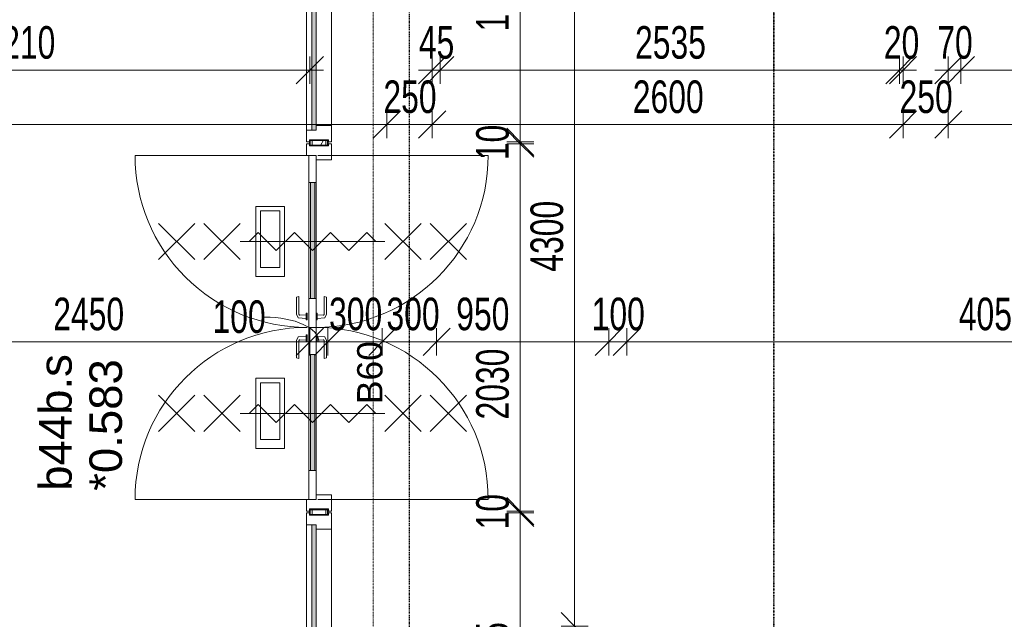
# Model space of a CAD drawing. Header units: millimetres. Extents: x -80560 to 110805, y -11020 to 52719.
# Tile 82 of 152: x 54342 to 59779, y 35387 to 38700. Entities that reach past the tile are written whole.
import ezdxf

# ---------------------------------------------------------------- set-up
doc = ezdxf.new("R2010")
doc.units = ezdxf.units.MM
doc.linetypes.add('CENTER2', pattern=[20, 8, -4, 4, -4])
doc.linetypes.add('DASHDOT2', pattern=[8, 4, -2, 0, -2])
for name, color, linetype, lineweight in [('A-ANNO-DIMS', 211, 'Continuous', 9), ('A-ANNO-DIMS-100', 211, 'Continuous', 9), ('A-ANNO-NOTE', 131, 'Continuous', 18), ('A-DETL', 90, 'Continuous', 18), ('A-DETL-GENF', 92, 'Continuous', 18), ('A-DOOR', 31, 'Continuous', 18), ('A-GLAZ', 151, 'Continuous', 18), ('A-GLAZ-IDEN', 152, 'Continuous', 18), ('A-WALL', 113, 'Continuous', 35), ('A-WALL-PATT', 111, 'Continuous', 35), ('G-ANNO-SYMB', 111, 'Continuous', 9), ('I-WALL', 2, 'Continuous', 18), ('S-GRID', 1, 'Continuous', 9)]:
    doc.layers.add(name, color=color, linetype=linetype, lineweight=lineweight)
doc.styles.add('Arial', font='arial.ttf', dxfattribs={"height": 180})
doc.styles.add('Arial_1', font='arial.ttf', dxfattribs={"height": 140})
doc.styles.add('Arial_6', font='arial.ttf', dxfattribs={"width": 0.7, "height": 180})
doc.dimstyles.new('n3o_1_8', dxfattribs={"dimscale": 304.8, "dimtxt": 183.646692, "dimasz": 0.492126, "dimexe": 0.246063, "dimexo": 0.0625, "dimgap": 0.032808, "dimtad": 1, "dimdec": 0, "dimdsep": 46, "dimtxsty": 'Arial_6', "dimblk1": 'OBLIQUE', "dimblk2": 'OBLIQUE', "dimsah": 1, "dimcen": 0.09, "dimdle": 0.246063, "dimazin": 0, "dimtfac": 1, "dimtdec": 4, "dimtix": 1, "dimtmove": 0, "dimatfit": 3, "dimfxl": 0.246063, "dimfxlon": 1, "dimtvp": 1, "dimtolj": 1, "dimtzin": 0, "dimarcsym": 2})
doc.dimstyles.new('n3o_1_8_1', dxfattribs={"dimscale": 304.8, "dimtxt": 183.646692, "dimasz": 0.492126, "dimexe": 0.246063, "dimexo": 0.0625, "dimgap": 0.032808, "dimtad": 1, "dimdec": 0, "dimdsep": 46, "dimtxsty": 'Arial_6', "dimblk1": 'OBLIQUE', "dimblk2": 'OBLIQUE', "dimsah": 1, "dimcen": 0.09, "dimdle": 0.246063, "dimazin": 0, "dimtfac": 1, "dimtdec": 4, "dimtix": 1, "dimtmove": 2, "dimatfit": 3, "dimfxl": 0.246063, "dimfxlon": 1, "dimtvp": 1, "dimtolj": 1, "dimtzin": 0, "dimarcsym": 2})
doc.dimstyles.new('n3o_1_8_2', dxfattribs={"dimscale": 304.8, "dimtxt": 183.646692, "dimasz": 0.492126, "dimexe": 0.246063, "dimexo": 0.0625, "dimgap": 0.032808, "dimtad": 1, "dimdec": 0, "dimdsep": 46, "dimtxsty": 'Arial_6', "dimblk1": 'OBLIQUE', "dimblk2": 'OBLIQUE', "dimsah": 1, "dimcen": 0.09, "dimdle": 0.246063, "dimazin": 0, "dimtfac": 1, "dimtdec": 4, "dimtix": 1, "dimtmove": 1, "dimatfit": 3, "dimfxl": 0.246063, "dimfxlon": 1, "dimtvp": 1, "dimtolj": 1, "dimtzin": 0, "dimarcsym": 2})
doc.dimstyles.new('n3o_1_8_3', dxfattribs={"dimscale": 304.8, "dimtxt": 183.646692, "dimasz": 0.492126, "dimexe": 0.246063, "dimexo": 0.0625, "dimgap": 0.032808, "dimtad": 1, "dimdec": 0, "dimdsep": 46, "dimtxsty": 'Arial_6', "dimblk1": 'OBLIQUE', "dimblk2": 'OBLIQUE', "dimsah": 1, "dimcen": 0.09, "dimdle": 0.246063, "dimazin": 0, "dimtfac": 1, "dimtdec": 4, "dimtix": 1, "dimtmove": 0, "dimatfit": 3, "dimfxl": 0.246063, "dimfxlon": 1, "dimtvp": 1, "dimtolj": 1, "dimtzin": 0, "dimarcsym": 2})
pattern_1 = [(180, (56044.82, 37050), (7e-14, -50), [])]

# ---------------------------------------------------------------- blocks, each defined once
blk = doc.blocks.new('32_n3o_deur_dubbel - 90x139_25_K_930x2_2410x2030_60zs_glasdeur _2 richtingen draaiend_-34330754-DO_00 begane grond')
at = {"layer": 'A-GLAZ'}
for p, q in [((-1015, 69.5), (-925, 69.5)), ((-1015, 52.5), (-1015, 69.5)), ((-925, 69.5), (-925, -15.5)), ((925, 69.5), (1015, 69.5)), ((925, -15.5), (925, 69.5)), ((1015, 69.5), (1015, 52.5)), ((-1003, 52.5), (-1015, 52.5)), ((-1003, -52.5), (-1003, 52.5)), ((1003, 52.5), (1003, -52.5)), ((1015, 52.5), (1003, 52.5)), ((-1015, -52.5), (-1003, -52.5)), ((-1015, -69.5), (-1015, -52.5)), ((1003, -52.5), (1015, -52.5)), ((1015, -52.5), (1015, -69.5)), ((-950, -69.5), (-1015, -69.5)), ((-950, -55.5), (-950, -69.5)), ((950, -69.5), (950, -55.5)), ((1015, -69.5), (950, -69.5))]:
    blk.add_line(p, q, dxfattribs=at)
blk = doc.blocks.new('30_n3o_deur_glasstrook - 40mm_draai_60min_zs_LS_dubbel-33400337-DO_00 begane grond')
at = {"layer": 'A-DOOR'}
blk.add_hatch(color=256, dxfattribs=at).paths.add_polyline_path([(-160, -32), (-160, -8), (-800, -8), (-800, -32), (-200.1, -32)], flags=0)
for p, q in [((-160, 0), (0, 0)), ((0, 0), (0, -40)), ((-950, 0), (-800, 0)), ((-950, -40), (-950, 0)), ((-800, -40), (-950, -40)), ((-800, 0), (-800, -40)), ((-160, 0), (-800, 0)), ((-800, -8), (-160, -8)), ((-800, -32), (-800, -8)), ((-160, -32), (-800, -32)), ((-800, -40), (-160, -40)), ((-160, -40), (-160, 0)), ((-160, -8), (-160, -32)), ((0, -40), (-160, -40)), ((-281.2, -175), (-668.8, -175)), ((-668.8, -175), (-668.8, -333.3)), ((-331.2, -200), (-643.8, -200)), ((-643.8, -200), (-643.8, -306.7)), ((-331.2, -306.7), (-331.2, -200)), ((-281.2, -333.3), (-281.2, -175)), ((-643.8, -306.7), (-331.2, -306.7)), ((-668.8, -333.3), (-281.2, -333.3))]:
    blk.add_line(p, q, dxfattribs=at)
blk = doc.blocks.new('30_n3o_deur_glasstrook - 40mm_draai_60min_zs_RS-33400346-DO_00 begane grond')
at = {"layer": 'A-DOOR'}
blk.add_hatch(color=256, dxfattribs=at).paths.add_polyline_path([(-160, -32), (-160, -8), (-800, -8), (-800, -32)], flags=0)
for p, q in [((-160, 0), (0, 0)), ((0, 0), (0, -40)), ((-950, 0), (-800, 0)), ((-950, -40), (-950, 0)), ((-800, -40), (-950, -40)), ((-800, 0), (-800, -40)), ((-160, 0), (-800, 0)), ((-800, -8), (-160, -8)), ((-800, -32), (-800, -8)), ((-160, -32), (-800, -32)), ((-800, -40), (-160, -40)), ((-160, -40), (-160, 0)), ((-160, -8), (-160, -32)), ((0, -40), (-160, -40)), ((-281.2, -175), (-668.8, -175)), ((-668.8, -175), (-668.8, -333.3)), ((-331.2, -200), (-643.8, -200)), ((-643.8, -200), (-643.8, -306.7)), ((-331.2, -306.7), (-331.2, -200)), ((-281.2, -333.3), (-281.2, -175)), ((-643.8, -306.7), (-331.2, -306.7)), ((-668.8, -333.3), (-281.2, -333.3))]:
    blk.add_line(p, q, dxfattribs=at)
blk = doc.blocks.new('30_n3o_beslag_deurkruk_met_schild - std-887349-DO_00 begane grond')
at = {"layer": 'A-DOOR'}
for p, q in [((-7.8, 48.4), (12.7, 58)), ((12.7, 58), (108, 58)), ((108, 58), (111, 45)), ((18.5, 5), (-18.5, 5)), ((-18.5, 5), (-18.5, 0)), ((-10, 5), (-7.8, 48.4)), ((8.3, 39.7), (10, 5)), ((111, 45), (13.3, 45)), ((18.5, 0), (18.5, 5))]:
    blk.add_line(p, q, dxfattribs=at)
at = {"layer": 'A-DOOR', "flags": 128}
blk.add_lwpolyline([(13.3, 45), (11.3, 44.6), (9.6, 43.4), (8.6, 41.7), (8.3, 39.7)], dxfattribs=at)
blk = doc.blocks.new('30_n3o_beslag_deurkruk_met_schild - std-875116-DO_00 begane grond')
at = {"layer": 'A-DOOR'}
for p, q in [((18.5, 0), (-18.5, 0)), ((-18.5, 0), (-18.5, -5)), ((18.5, -5), (18.5, 0)), ((-18.5, -5), (18.5, -5)), ((-7.8, -48.4), (-10, -5)), ((12.7, -58), (-7.8, -48.4)), ((10, -5), (8.3, -39.7)), ((13.3, -45), (111, -45)), ((111, -45), (108, -58)), ((108, -58), (12.7, -58))]:
    blk.add_line(p, q, dxfattribs=at)
at = {"layer": 'A-DOOR', "flags": 128}
blk.add_lwpolyline([(8.3, -39.7), (8.6, -41.7), (9.6, -43.4), (11.3, -44.6), (13.3, -45)], dxfattribs=at)
blk = doc.blocks.new('00_n3o_symbool_swingangle - std-33400336-DO_00 begane grond')
at = {"layer": 'A-DOOR'}
blk.add_line((-415, 10), (-415, 960), dxfattribs=at)
blk.add_arc((-415, 10), 950, 360, 90, dxfattribs=at)
blk = doc.blocks.new('30_n3o_beslag_deurkruk_met_schild - std-V111-DO_00 begane grond')
at = {"layer": 'A-DOOR'}
for p, q in [((-18.5, 0), (-18.5, -5)), ((18.5, -5), (18.5, 0)), ((-18.5, -5), (18.5, -5)), ((-7.8, -48.4), (-10, -5)), ((12.7, -58), (-7.8, -48.4)), ((10, -5), (8.3, -39.7)), ((13.3, -45), (111, -45)), ((111, -45), (108, -58)), ((108, -58), (12.7, -58))]:
    blk.add_line(p, q, dxfattribs=at)
at = {"layer": 'A-DOOR', "flags": 128}
blk.add_lwpolyline([(8.3, -39.7), (8.6, -41.7), (9.6, -43.4), (11.3, -44.6), (13.3, -45)], dxfattribs=at)
blk = doc.blocks.new('30_n3o_beslag_deurkruk_met_schild - std-V112-DO_00 begane grond')
at = {"layer": 'A-DOOR'}
for p, q in [((-7.8, 48.4), (12.7, 58)), ((12.7, 58), (108, 58)), ((108, 58), (111, 45)), ((18.5, 5), (-18.5, 5)), ((-18.5, 5), (-18.5, 0)), ((-10, 5), (-7.8, 48.4)), ((8.3, 39.7), (10, 5)), ((111, 45), (13.3, 45)), ((18.5, 0), (18.5, 5)), ((-18.5, 0), (18.5, 0))]:
    blk.add_line(p, q, dxfattribs=at)
at = {"layer": 'A-DOOR', "flags": 128}
blk.add_lwpolyline([(13.3, 45), (11.3, 44.6), (9.6, 43.4), (8.6, 41.7), (8.3, 39.7)], dxfattribs=at)
blk = doc.blocks.new('00_n3o_symbool_swingangle - std-33400323-DO_00 begane grond')
at = {"layer": 'A-DOOR'}
blk.add_line((-415, -10), (-415, -960), dxfattribs=at)
blk.add_arc((-415, -10), 950, 270, 0, dxfattribs=at)
blk = doc.blocks.new('32_n3o_raam_h1xb1 - 90x139_25_K_2410x1615_60-34330837-DO_00 begane grond')
at = {"layer": 'A-GLAZ'}
for p, q in [((-807.5, 69.5), (-717.5, 69.5)), ((-807.5, 52.5), (-807.5, 69.5)), ((-717.5, 69.5), (-717.5, -15.5)), ((717.5, 69.5), (-717.5, 69.5)), ((717.5, 69.5), (807.5, 69.5)), ((717.5, -15.5), (717.5, 69.5)), ((807.5, 69.5), (807.5, 52.5)), ((-795.5, 52.5), (-807.5, 52.5)), ((-795.5, -52.5), (-795.5, 52.5)), ((795.5, 52.5), (795.5, -52.5)), ((807.5, 52.5), (795.5, 52.5)), ((-807.5, -52.5), (-795.5, -52.5)), ((-807.5, -69.5), (-807.5, -52.5)), ((-742.5, -39.5), (-742.5, -69.5)), ((742.5, -69.5), (742.5, -39.5)), ((795.5, -52.5), (807.5, -52.5)), ((807.5, -52.5), (807.5, -69.5)), ((-742.5, -69.5), (-807.5, -69.5)), ((-742.5, -69.5), (742.5, -69.5)), ((807.5, -69.5), (742.5, -69.5))]:
    blk.add_line(p, q, dxfattribs=at)
blk = doc.blocks.new('30_n3o_raam_vast - 24mm_60min-33400836-DO_00 begane grond')
at = {"layer": 'A-DOOR'}
blk.add_hatch(color=256, dxfattribs=at).paths.add_polyline_path([(0, 0), (-1485, -0.5), (-1485, -24), (0, -24), (0, -0.5)], flags=0)
for p, q in [((-1485, -24), (-1485, 0)), ((-1485, 0), (0, 0)), ((0, 0), (0, -24)), ((0, -24), (-1485, -24))]:
    blk.add_line(p, q, dxfattribs=at)
blk = doc.blocks.new('01_n3o_symbool_lijn_met_tekst - brandwerend_B60-31334536-DO_00 begane grond')
at = {"layer": 'A-DETL-GENF', "color": 3, "linetype": 'DASHDOT2'}
blk.add_line((0, 0), (5463.8, 0), dxfattribs=at)
blk = doc.blocks.new('DIMBLOCK217-DO_00 begane grond')
at = {"layer": 'A-ANNO-DIMS-100'}
for p, q in [((49144.8, 38120.8), (49219.8, 38195.8)), ((49144.8, 38195.8), (49144.8, 38045.8)), ((49144.8, 38120.8), (49144.8, 38195.8)), ((56369.8, 38120.8), (56444.8, 38195.8)), ((56369.8, 38195.8), (56369.8, 38045.8)), ((56369.8, 38120.8), (56369.8, 38195.8)), ((49144.8, 38120.8), (49069.8, 38045.8)), ((49144.8, 38120.8), (56369.8, 38120.8)), ((56369.8, 38120.8), (56294.8, 38045.8))]:
    blk.add_line(p, q, dxfattribs=at)
at = {"layer": 'A-ANNO-DIMS-100', "color": 0, "insert": (52565.2, 38364.5), "char_height": 180, "width": 461.094, "attachment_point": 1, "line_spacing_factor": 0.941778, "style": 'Arial_6'}
blk.add_mtext('7225', dxfattribs=at)
blk = doc.blocks.new('_Oblique')
at = {"color": 0, "linetype": 'ByBlock', "lineweight": -2}
blk.add_line((-0.5, -0.5), (0.5, 0.5), dxfattribs=at)
blk = doc.blocks.new('DIMBLOCK218-DO_00 begane grond')
at = {"layer": 'A-ANNO-DIMS-100'}
for p, q in [((56369.8, 38120.8), (56444.8, 38195.8)), ((56369.8, 38195.8), (56369.8, 38045.8)), ((56369.8, 38120.8), (56369.8, 38195.8)), ((56619.8, 38120.8), (56694.8, 38195.8)), ((56619.8, 38195.8), (56619.8, 38045.8)), ((56619.8, 38120.8), (56619.8, 38195.8)), ((56369.8, 38120.8), (56294.8, 38045.8)), ((56369.8, 38120.8), (56619.8, 38120.8)), ((56619.8, 38120.8), (56544.8, 38045.8))]:
    blk.add_line(p, q, dxfattribs=at)
at = {"layer": 'A-ANNO-DIMS-100', "color": 0, "insert": (56350.7, 38364.5), "char_height": 180, "width": 345.821, "attachment_point": 1, "line_spacing_factor": 0.941778, "style": 'Arial_6'}
blk.add_mtext('250', dxfattribs=at)
blk = doc.blocks.new('DIMBLOCK219-DO_00 begane grond')
at = {"layer": 'A-ANNO-DIMS-100'}
for p, q in [((56619.8, 38120.8), (56694.8, 38195.8)), ((56619.8, 38195.8), (56619.8, 38045.8)), ((56619.8, 38120.8), (56619.8, 38195.8)), ((59219.8, 38120.8), (59294.8, 38195.8)), ((59219.8, 38195.8), (59219.8, 38045.8)), ((59219.8, 38120.8), (59219.8, 38195.8)), ((56619.8, 38120.8), (56544.8, 38045.8)), ((56619.8, 38120.8), (59219.8, 38120.8)), ((59219.8, 38120.8), (59144.8, 38045.8))]:
    blk.add_line(p, q, dxfattribs=at)
at = {"layer": 'A-ANNO-DIMS-100', "color": 0, "insert": (57727.7, 38364.5), "char_height": 180, "width": 461.094, "attachment_point": 1, "line_spacing_factor": 0.941778, "style": 'Arial_6'}
blk.add_mtext('2600', dxfattribs=at)
blk = doc.blocks.new('DIMBLOCK220-DO_00 begane grond')
at = {"layer": 'A-ANNO-DIMS-100'}
for p, q in [((59219.8, 38120.8), (59294.8, 38195.8)), ((59219.8, 38195.8), (59219.8, 38045.8)), ((59219.8, 38120.8), (59219.8, 38195.8)), ((59469.8, 38120.8), (59544.8, 38195.8)), ((59469.8, 38195.8), (59469.8, 38045.8)), ((59469.8, 38120.8), (59469.8, 38195.8)), ((59219.8, 38120.8), (59144.8, 38045.8)), ((59219.8, 38120.8), (59469.8, 38120.8)), ((59469.8, 38120.8), (59394.8, 38045.8))]:
    blk.add_line(p, q, dxfattribs=at)
at = {"layer": 'A-ANNO-DIMS-100', "color": 0, "insert": (59200.7, 38364.5), "char_height": 180, "width": 345.821, "attachment_point": 1, "line_spacing_factor": 0.941778, "style": 'Arial_6'}
blk.add_mtext('250', dxfattribs=at)
blk = doc.blocks.new('DIMBLOCK221-DO_00 begane grond')
at = {"layer": 'A-ANNO-DIMS-100'}
for p, q in [((59469.8, 38120.8), (59544.8, 38195.8)), ((59469.8, 38195.8), (59469.8, 38045.8)), ((59469.8, 38120.8), (59469.8, 38195.8)), ((60619.8, 38120.8), (60694.8, 38195.8)), ((60619.8, 38195.8), (60619.8, 38045.8)), ((60619.8, 38120.8), (60619.8, 38195.8)), ((59469.8, 38120.8), (59394.8, 38045.8)), ((59469.8, 38120.8), (60619.8, 38120.8)), ((60619.8, 38120.8), (60544.8, 38045.8))]:
    blk.add_line(p, q, dxfattribs=at)
at = {"layer": 'A-ANNO-DIMS-100', "color": 0, "insert": (59852.7, 38364.5), "char_height": 180, "width": 461.094, "attachment_point": 1, "line_spacing_factor": 0.941778, "style": 'Arial_6'}
blk.add_mtext('1150', dxfattribs=at)
blk = doc.blocks.new('DIMBLOCK306-DO_00 begane grond')
at = {"layer": 'A-ANNO-DIMS-100'}
for p, q in [((53494.8, 36920.8), (53569.8, 36995.8)), ((53494.8, 36845.8), (53494.8, 36995.8)), ((55944.8, 36920.8), (56019.8, 36995.8)), ((55944.8, 36995.8), (55944.8, 36845.8)), ((55944.8, 36920.8), (55944.8, 36995.8)), ((53494.8, 36920.8), (53419.8, 36845.8)), ((53494.8, 36920.8), (55944.8, 36920.8)), ((53494.8, 36920.8), (53494.8, 36845.8)), ((55944.8, 36920.8), (55869.8, 36845.8))]:
    blk.add_line(p, q, dxfattribs=at)
at = {"layer": 'A-ANNO-DIMS-100', "color": 0, "insert": (54527.7, 37164.5), "char_height": 180, "width": 461.094, "attachment_point": 1, "line_spacing_factor": 0.941778, "style": 'Arial_6'}
blk.add_mtext('2450', dxfattribs=at)
blk = doc.blocks.new('DIMBLOCK307-DO_00 begane grond')
at = {"layer": 'A-ANNO-DIMS-100'}
for p, q in [((55944.8, 36920.8), (56019.8, 36995.8)), ((55944.8, 36995.8), (55944.8, 36845.8)), ((55944.8, 36920.8), (55944.8, 36995.8)), ((56044.8, 36920.8), (56119.8, 36995.8)), ((56044.8, 36995.8), (56044.8, 36845.8)), ((56044.8, 36920.8), (56044.8, 36995.8)), ((55944.8, 36920.8), (55869.8, 36845.8)), ((55944.8, 36920.8), (56044.8, 36920.8)), ((56044.8, 36920.8), (55969.8, 36845.8))]:
    blk.add_line(p, q, dxfattribs=at)
blk.add_ellipse((55695.1, 36920.8), major_axis=(299.7, 0), ratio=0.454274, start_param=0, end_param=1.570796, dxfattribs=at)
at = {"layer": 'A-ANNO-DIMS-100', "color": 0, "insert": (55406.9, 37149.4), "char_height": 180, "width": 345.821, "attachment_point": 1, "line_spacing_factor": 0.941778, "style": 'Arial_6'}
blk.add_mtext('100', dxfattribs=at)
blk = doc.blocks.new('DIMBLOCK308-DO_00 begane grond')
at = {"layer": 'A-ANNO-DIMS-100'}
for p, q in [((56044.8, 36920.8), (56119.8, 36995.8)), ((56044.8, 36995.8), (56044.8, 36845.8)), ((56044.8, 36920.8), (56044.8, 36995.8)), ((56344.8, 36920.8), (56419.8, 36995.8)), ((56344.8, 36845.8), (56344.8, 36995.8)), ((56044.8, 36920.8), (55969.8, 36845.8)), ((56044.8, 36920.8), (56344.8, 36920.8)), ((56344.8, 36920.8), (56269.8, 36845.8)), ((56344.8, 36920.8), (56344.8, 36845.8))]:
    blk.add_line(p, q, dxfattribs=at)
at = {"layer": 'A-ANNO-DIMS-100', "color": 0, "insert": (56050.7, 37164.5), "char_height": 180, "width": 345.821, "attachment_point": 1, "line_spacing_factor": 0.941778, "style": 'Arial_6'}
blk.add_mtext('300', dxfattribs=at)
blk = doc.blocks.new('DIMBLOCK309-DO_00 begane grond')
at = {"layer": 'A-ANNO-DIMS-100'}
for p, q in [((56344.8, 36920.8), (56419.8, 36995.8)), ((56344.8, 36845.8), (56344.8, 36995.8)), ((56644.8, 36920.8), (56719.8, 36995.8)), ((56644.8, 36845.8), (56644.8, 36995.8)), ((56344.8, 36920.8), (56269.8, 36845.8)), ((56344.8, 36920.8), (56644.8, 36920.8)), ((56344.8, 36920.8), (56344.8, 36845.8)), ((56644.8, 36920.8), (56569.8, 36845.8)), ((56644.8, 36920.8), (56644.8, 36845.8))]:
    blk.add_line(p, q, dxfattribs=at)
at = {"layer": 'A-ANNO-DIMS-100', "color": 0, "insert": (56367.5, 37164.5), "char_height": 180, "width": 345.821, "attachment_point": 1, "line_spacing_factor": 0.941778, "style": 'Arial_6'}
blk.add_mtext('300', dxfattribs=at)
blk = doc.blocks.new('DIMBLOCK310-DO_00 begane grond')
at = {"layer": 'A-ANNO-DIMS-100'}
for p, q in [((56644.8, 36920.8), (56719.8, 36995.8)), ((56644.8, 36845.8), (56644.8, 36995.8)), ((57594.8, 36920.8), (57669.8, 36995.8)), ((57594.8, 36845.8), (57594.8, 36995.8)), ((56644.8, 36920.8), (56569.8, 36845.8)), ((56644.8, 36920.8), (57594.8, 36920.8)), ((56644.8, 36920.8), (56644.8, 36845.8)), ((57594.8, 36920.8), (57519.8, 36845.8)), ((57594.8, 36920.8), (57594.8, 36845.8))]:
    blk.add_line(p, q, dxfattribs=at)
at = {"layer": 'A-ANNO-DIMS-100', "color": 0, "insert": (56752.9, 37164.5), "char_height": 180, "width": 345.821, "attachment_point": 1, "line_spacing_factor": 0.941778, "style": 'Arial_6'}
blk.add_mtext('950', dxfattribs=at)
blk = doc.blocks.new('DIMBLOCK311-DO_00 begane grond')
at = {"layer": 'A-ANNO-DIMS-100'}
for p, q in [((57594.8, 36920.8), (57669.8, 36995.8)), ((57594.8, 36845.8), (57594.8, 36995.8)), ((57694.8, 36920.8), (57769.8, 36995.8)), ((57694.8, 36845.8), (57694.8, 36995.8)), ((57594.8, 36920.8), (57519.8, 36845.8)), ((57594.8, 36920.8), (57694.8, 36920.8)), ((57594.8, 36920.8), (57594.8, 36845.8)), ((57694.8, 36920.8), (57619.8, 36845.8)), ((57694.8, 36920.8), (57694.8, 36845.8))]:
    blk.add_line(p, q, dxfattribs=at)
at = {"layer": 'A-ANNO-DIMS-100', "color": 0, "insert": (57500.7, 37164.5), "char_height": 180, "width": 345.821, "attachment_point": 1, "line_spacing_factor": 0.941778, "style": 'Arial_6'}
blk.add_mtext('100', dxfattribs=at)
blk = doc.blocks.new('DIMBLOCK312-DO_00 begane grond')
at = {"layer": 'A-ANNO-DIMS-100'}
for p, q in [((57694.8, 36920.8), (57769.8, 36995.8)), ((57694.8, 36845.8), (57694.8, 36995.8)), ((61744.8, 36920.8), (61819.8, 36995.8)), ((61744.8, 36845.8), (61744.8, 36995.8)), ((57694.8, 36920.8), (57619.8, 36845.8)), ((57694.8, 36920.8), (61744.8, 36920.8)), ((57694.8, 36920.8), (57694.8, 36845.8)), ((61744.8, 36920.8), (61669.8, 36845.8)), ((61744.8, 36920.8), (61744.8, 36845.8))]:
    blk.add_line(p, q, dxfattribs=at)
at = {"layer": 'A-ANNO-DIMS-100', "color": 0, "insert": (59527.7, 37164.5), "char_height": 180, "width": 461.094, "attachment_point": 1, "line_spacing_factor": 0.941778, "style": 'Arial_6'}
blk.add_mtext('4050', dxfattribs=at)
blk = doc.blocks.new('DIMBLOCK333-DO_00 begane grond')
at = {"layer": 'A-ANNO-DIMS-100'}
for p, q in [((52734.8, 38420.8), (52809.8, 38495.8)), ((52734.8, 38495.8), (52734.8, 38345.8)), ((52734.8, 38420.8), (52734.8, 38495.8)), ((55944.8, 38420.8), (56019.8, 38495.8)), ((55944.8, 38495.8), (55944.8, 38345.8)), ((55944.8, 38420.8), (55944.8, 38495.8)), ((52734.8, 38420.8), (52659.8, 38345.8)), ((52734.8, 38420.8), (56019.8, 38420.8)), ((55944.8, 38420.8), (55869.8, 38345.8))]:
    blk.add_line(p, q, dxfattribs=at)
at = {"layer": 'A-ANNO-DIMS-100', "color": 0, "insert": (54147.7, 38664.5), "char_height": 180, "width": 461.094, "attachment_point": 1, "line_spacing_factor": 0.941778, "style": 'Arial_6'}
blk.add_mtext('3210', dxfattribs=at)
blk = doc.blocks.new('DIMBLOCK373-DO_00 begane grond')
at = {"layer": 'A-ANNO-DIMS-100'}
for p, q in [((59469.8, 38420.8), (59544.8, 38495.8)), ((59469.8, 38495.8), (59469.8, 38345.8)), ((59469.8, 38420.8), (59469.8, 38495.8)), ((59539.8, 38420.8), (59614.8, 38495.8)), ((59539.8, 38495.8), (59539.8, 38345.8)), ((59539.8, 38420.8), (59539.8, 38495.8)), ((59394.8, 38420.8), (59539.8, 38420.8)), ((59469.8, 38420.8), (59394.8, 38345.8)), ((59539.8, 38420.8), (59464.8, 38345.8))]:
    blk.add_line(p, q, dxfattribs=at)
at = {"layer": 'A-ANNO-DIMS-100', "color": 0, "insert": (59408.8, 38664.5), "char_height": 180, "width": 230.547, "attachment_point": 1, "line_spacing_factor": 0.941778, "style": 'Arial_6'}
blk.add_mtext('70', dxfattribs=at)
blk = doc.blocks.new('DIMBLOCK374-DO_00 begane grond')
at = {"layer": 'A-ANNO-DIMS-100'}
for p, q in [((59539.8, 38420.8), (59614.8, 38495.8)), ((59539.8, 38495.8), (59539.8, 38345.8)), ((59539.8, 38420.8), (59539.8, 38495.8)), ((60599.8, 38420.8), (60674.8, 38495.8)), ((60599.8, 38495.8), (60599.8, 38345.8)), ((60599.8, 38420.8), (60599.8, 38495.8)), ((59539.8, 38420.8), (59464.8, 38345.8)), ((59539.8, 38420.8), (60599.8, 38420.8)), ((60599.8, 38420.8), (60524.8, 38345.8))]:
    blk.add_line(p, q, dxfattribs=at)
at = {"layer": 'A-ANNO-DIMS-100', "color": 0, "insert": (59877.7, 38664.5), "char_height": 180, "width": 461.094, "attachment_point": 1, "line_spacing_factor": 0.941778, "style": 'Arial_6'}
blk.add_mtext('1060', dxfattribs=at)
blk = doc.blocks.new('DIMBLOCK379-DO_00 begane grond')
at = {"layer": 'A-ANNO-DIMS-100'}
for p, q in [((56619.8, 38420.8), (56694.8, 38495.8)), ((56619.8, 38495.8), (56619.8, 38345.8)), ((56619.8, 38420.8), (56619.8, 38495.8)), ((56664.8, 38420.8), (56739.8, 38495.8)), ((56664.8, 38495.8), (56664.8, 38345.8)), ((56664.8, 38420.8), (56664.8, 38495.8)), ((56544.8, 38420.8), (56664.8, 38420.8)), ((56619.8, 38420.8), (56544.8, 38345.8)), ((56664.8, 38420.8), (56589.8, 38345.8))]:
    blk.add_line(p, q, dxfattribs=at)
at = {"layer": 'A-ANNO-DIMS-100', "color": 0, "insert": (56546.3, 38664.5), "char_height": 180, "width": 230.547, "attachment_point": 1, "line_spacing_factor": 0.941778, "style": 'Arial_6'}
blk.add_mtext('45', dxfattribs=at)
blk = doc.blocks.new('DIMBLOCK380-DO_00 begane grond')
at = {"layer": 'A-ANNO-DIMS-100'}
for p, q in [((56664.8, 38420.8), (56739.8, 38495.8)), ((56664.8, 38495.8), (56664.8, 38345.8)), ((56664.8, 38420.8), (56664.8, 38495.8)), ((59199.8, 38420.8), (59274.8, 38495.8)), ((59199.8, 38495.8), (59199.8, 38345.8)), ((59199.8, 38420.8), (59199.8, 38495.8)), ((56664.8, 38420.8), (56589.8, 38345.8)), ((56664.8, 38420.8), (59199.8, 38420.8)), ((59199.8, 38420.8), (59124.8, 38345.8))]:
    blk.add_line(p, q, dxfattribs=at)
at = {"layer": 'A-ANNO-DIMS-100', "color": 0, "insert": (57740.2, 38664.5), "char_height": 180, "width": 461.094, "attachment_point": 1, "line_spacing_factor": 0.941778, "style": 'Arial_6'}
blk.add_mtext('2535', dxfattribs=at)
blk = doc.blocks.new('DIMBLOCK381-DO_00 begane grond')
at = {"layer": 'A-ANNO-DIMS-100'}
for p, q in [((59199.8, 38420.8), (59274.8, 38495.8)), ((59199.8, 38495.8), (59199.8, 38345.8)), ((59199.8, 38420.8), (59199.8, 38495.8)), ((59219.8, 38420.8), (59294.8, 38495.8)), ((59219.8, 38495.8), (59219.8, 38345.8)), ((59219.8, 38420.8), (59219.8, 38495.8)), ((59199.8, 38420.8), (59124.8, 38345.8)), ((59219.8, 38420.8), (59144.8, 38345.8)), ((59199.8, 38420.8), (59294.8, 38420.8))]:
    blk.add_line(p, q, dxfattribs=at)
at = {"layer": 'A-ANNO-DIMS-100', "color": 0, "insert": (59113.8, 38664.5), "char_height": 180, "width": 230.547, "attachment_point": 1, "line_spacing_factor": 0.941778, "style": 'Arial_6'}
blk.add_mtext('20', dxfattribs=at)
blk = doc.blocks.new('DIMBLOCK393-DO_00 begane grond')
at = {"layer": 'A-ANNO-DIMS-100'}
for p, q in [((57406.5, 35350), (57331.5, 35425)), ((57331.5, 35350), (57481.5, 35350)), ((57406.5, 35350), (57331.5, 35350)), ((57406.5, 35050), (57406.5, 35350)), ((57406.5, 35350), (57481.5, 35275)), ((57406.5, 35050), (57331.5, 35125)), ((57331.5, 35050), (57481.5, 35050)), ((57406.5, 35050), (57331.5, 35050)), ((57406.5, 35050), (57481.5, 34975))]:
    blk.add_line(p, q, dxfattribs=at)
at = {"layer": 'A-ANNO-DIMS-100', "color": 0, "insert": (57162.8, 35055.9), "char_height": 180, "width": 345.821, "attachment_point": 1, "rotation": 90, "line_spacing_factor": 0.941778, "style": 'Arial_6'}
blk.add_mtext('300', dxfattribs=at)
blk = doc.blocks.new('DIMBLOCK394-DO_00 begane grond')
at = {"layer": 'A-ANNO-DIMS-100'}
for p, q in [((57406.5, 39650), (57331.5, 39725)), ((57406.5, 35350), (57406.5, 39725)), ((57331.5, 39650), (57481.5, 39650)), ((57406.5, 39650), (57331.5, 39650)), ((57406.5, 39650), (57481.5, 39575)), ((57406.5, 35350), (57331.5, 35425)), ((57331.5, 35350), (57481.5, 35350)), ((57406.5, 35350), (57331.5, 35350)), ((57406.5, 35350), (57481.5, 35275))]:
    blk.add_line(p, q, dxfattribs=at)
at = {"layer": 'A-ANNO-DIMS-100', "color": 0, "insert": (57162.8, 37307.9), "char_height": 180, "width": 461.094, "attachment_point": 1, "rotation": 90, "line_spacing_factor": 0.941778, "style": 'Arial_6'}
blk.add_mtext('4300', dxfattribs=at)
blk = doc.blocks.new('DIMBLOCK401-DO_00 begane grond')
at = {"layer": 'A-ANNO-DIMS-100'}
for p, q in [((57106.5, 35975), (57031.5, 36050)), ((57031.5, 35975), (57181.5, 35975)), ((57106.5, 35975), (57031.5, 35975)), ((57106.5, 34370), (57106.5, 35975)), ((57106.5, 35975), (57181.5, 35900)), ((57106.5, 34370), (57031.5, 34445)), ((57031.5, 34370), (57181.5, 34370)), ((57106.5, 34370), (57031.5, 34370)), ((57106.5, 34370), (57181.5, 34295))]:
    blk.add_line(p, q, dxfattribs=at)
at = {"layer": 'A-ANNO-DIMS-100', "color": 0, "insert": (56862.8, 34980.4), "char_height": 180, "width": 461.094, "attachment_point": 1, "rotation": 90, "line_spacing_factor": 0.941778, "style": 'Arial_6'}
blk.add_mtext('1605', dxfattribs=at)
blk = doc.blocks.new('DIMBLOCK402-DO_00 begane grond')
at = {"layer": 'A-ANNO-DIMS-100'}
for p, q in [((57106.5, 35985), (57031.5, 36060)), ((57106.5, 35975), (57031.5, 36050)), ((57031.5, 35985), (57181.5, 35985)), ((57106.5, 35985), (57031.5, 35985)), ((57031.5, 35975), (57181.5, 35975)), ((57106.5, 35975), (57031.5, 35975)), ((57106.5, 35975), (57106.5, 35985)), ((57106.5, 35985), (57181.5, 35910)), ((57106.5, 35975), (57181.5, 35900))]:
    blk.add_line(p, q, dxfattribs=at)
at = {"layer": 'A-ANNO-DIMS-100', "color": 0, "insert": (56862.8, 35883.9), "char_height": 180, "width": 230.547, "attachment_point": 1, "rotation": 90, "line_spacing_factor": 0.941778, "style": 'Arial_6'}
blk.add_mtext('10', dxfattribs=at)
blk = doc.blocks.new('DIMBLOCK403-DO_00 begane grond')
at = {"layer": 'A-ANNO-DIMS-100'}
for p, q in [((57106.5, 38015), (57031.5, 38090)), ((57031.5, 38015), (57181.5, 38015)), ((57106.5, 38015), (57031.5, 38015)), ((57106.5, 35985), (57106.5, 38015)), ((57106.5, 38015), (57181.5, 37940)), ((57106.5, 35985), (57031.5, 36060)), ((57031.5, 35985), (57181.5, 35985)), ((57106.5, 35985), (57031.5, 35985)), ((57106.5, 35985), (57181.5, 35910))]:
    blk.add_line(p, q, dxfattribs=at)
at = {"layer": 'A-ANNO-DIMS-100', "color": 0, "insert": (56862.8, 36491.5), "char_height": 180, "width": 461.094, "attachment_point": 1, "rotation": 90, "line_spacing_factor": 0.941778, "style": 'Arial_6'}
blk.add_mtext('2030', dxfattribs=at)
blk = doc.blocks.new('DIMBLOCK404-DO_00 begane grond')
at = {"layer": 'A-ANNO-DIMS-100'}
for p, q in [((57106.5, 38025), (57031.5, 38100)), ((57106.5, 38015), (57031.5, 38090)), ((57031.5, 38025), (57181.5, 38025)), ((57106.5, 38025), (57031.5, 38025)), ((57031.5, 38015), (57181.5, 38015)), ((57106.5, 38015), (57031.5, 38015)), ((57106.5, 38015), (57106.5, 38025)), ((57106.5, 38025), (57181.5, 37950)), ((57106.5, 38015), (57181.5, 37940))]:
    blk.add_line(p, q, dxfattribs=at)
at = {"layer": 'A-ANNO-DIMS-100', "color": 0, "insert": (56862.8, 37923.9), "char_height": 180, "width": 230.547, "attachment_point": 1, "rotation": 90, "line_spacing_factor": 0.941778, "style": 'Arial_6'}
blk.add_mtext('10', dxfattribs=at)
blk = doc.blocks.new('DIMBLOCK405-DO_00 begane grond')
at = {"layer": 'A-ANNO-DIMS-100'}
for p, q in [((57106.5, 39630), (57031.5, 39705)), ((57031.5, 39630), (57181.5, 39630)), ((57106.5, 39630), (57031.5, 39630)), ((57106.5, 38025), (57106.5, 39630)), ((57106.5, 39630), (57181.5, 39555)), ((57106.5, 38025), (57031.5, 38100)), ((57031.5, 38025), (57181.5, 38025)), ((57106.5, 38025), (57031.5, 38025)), ((57106.5, 38025), (57181.5, 37950))]:
    blk.add_line(p, q, dxfattribs=at)
at = {"layer": 'A-ANNO-DIMS-100', "color": 0, "insert": (56862.8, 38635.4), "char_height": 180, "width": 461.094, "attachment_point": 1, "rotation": 90, "line_spacing_factor": 0.941778, "style": 'Arial_6'}
blk.add_mtext('1605', dxfattribs=at)

msp = doc.modelspace()

# ---------------------------------------------------------------- hatches: boundary and pattern name
at = {"layer": 'A-WALL-PATT', "lineweight": 18}
h = msp.add_hatch(dxfattribs=at)
h.set_pattern_fill('FP_111', color=256, angle=90, style=0, pattern_type=2)
h.set_pattern_definition(pattern_1)
h.paths.add_polyline_path([(55944.8, 34350), (55957.3, 34350), (55957.3, 34370), (55944.8, 34370)], flags=0)
h.paths.add_polyline_path([(55944.8, 35965), (55957.3, 35965), (55957.3, 35995), (55944.8, 35995)], flags=0)
h.paths.add_polyline_path([(55957.3, 38005), (55957.3, 38035), (55944.8, 38035), (55944.8, 38005)], flags=0)
h.paths.add_polyline_path([(55944.8, 39630), (55957.3, 39630), (55957.3, 39750), (55944.8, 39750)], flags=0)
h = msp.add_hatch(dxfattribs=at)
h.set_pattern_fill('FP_2', color=256, style=0, pattern_type=2)
h.set_pattern_definition([(60, (24894.82, 0), (-274.963, 158.75), []), (120, (24894.82, 0), (-274.963, -158.75), [])])
h.paths.add_polyline_path([(55978.8, 34337.5), (56032.3, 34337.5), (56032.3, 34370), (55957.3, 34370), (55957.3, 34337.5)], flags=0)
h.paths.add_polyline_path([(56032.3, 35965), (56032.3, 35995), (55957.3, 35995), (55957.3, 35965), (55978.8, 35965)], flags=0)
h.paths.add_polyline_path([(56032.3, 38005), (56032.3, 38035), (55957.3, 38035), (55957.3, 38005), (55978.8, 38005)], flags=0)
h.paths.add_polyline_path([(55978.8, 39630), (56032.3, 39630), (56032.3, 39737.5), (55957.3, 39737.5), (55957.3, 39630)], flags=0)
h = msp.add_hatch(dxfattribs=at)
h.set_pattern_fill('FP_111', color=256, angle=90, style=0, pattern_type=2)
h.set_pattern_definition(pattern_1)
h.paths.add_polyline_path([(56032.3, 34350), (56044.8, 34350), (56044.8, 34370), (56032.3, 34370)], flags=0)
h.paths.add_polyline_path([(56044.8, 35965), (56044.8, 35995), (56032.3, 35995), (56032.3, 35965)], flags=0)
h.paths.add_polyline_path([(56032.3, 38005), (56044.8, 38005), (56044.8, 38035), (56032.3, 38035)], flags=0)
h.paths.add_polyline_path([(56044.8, 39630), (56044.8, 39662.5), (56032.3, 39662.5), (56032.3, 39630)], flags=0)

# ---------------------------------------------------------------- linework, layer by layer
at = {"layer": 'A-ANNO-NOTE', "lineweight": 9}
for p, q in [((55109.3, 37575), (55309.3, 37375)), ((55109.3, 37375), (55309.3, 37575)), ((55359.3, 37575), (55559.3, 37375)), ((55359.3, 37375), (55559.3, 37575)), ((56559.3, 37575), (56359.3, 37375)), ((56559.3, 37375), (56359.3, 37575)), ((56809.3, 37575), (56609.3, 37375)), ((56809.3, 37375), (56609.3, 37575)), ((55659.1, 37525), (55609, 37475)), ((55759.1, 37425), (55659.1, 37525)), ((55859.2, 37525), (55759.1, 37425)), ((55959.3, 37425), (55859.2, 37525)), ((55959.3, 37425), (56059.4, 37525)), ((56059.4, 37525), (56159.5, 37425)), ((56159.5, 37425), (56259.6, 37525)), ((56259.6, 37525), (56309.6, 37475)), ((56359.3, 37475), (55559.3, 37475)), ((56359.3, 37475), (55559.3, 37475)), ((55109.3, 36625), (55309.3, 36425)), ((55109.3, 36425), (55309.3, 36625)), ((55359.3, 36625), (55559.3, 36425)), ((55359.3, 36425), (55559.3, 36625)), ((56559.3, 36625), (56359.3, 36425)), ((56559.3, 36425), (56359.3, 36625)), ((56809.3, 36625), (56609.3, 36425)), ((56809.3, 36425), (56609.3, 36625)), ((55659.1, 36575), (55609, 36525)), ((55759.1, 36475), (55659.1, 36575)), ((55859.2, 36575), (55759.1, 36475)), ((55959.3, 36475), (55859.2, 36575)), ((55959.3, 36475), (56059.4, 36575)), ((56059.4, 36575), (56159.5, 36475)), ((56159.5, 36475), (56259.6, 36575)), ((56259.6, 36575), (56309.6, 36525)), ((56359.3, 36525), (55559.3, 36525)), ((56359.3, 36525), (55559.3, 36525))]:
    msp.add_line(p, q, dxfattribs=at)
at = {"layer": 'A-DETL'}
for p, q in [((56929.3, 37950), (55989.3, 37950)), ((56929.3, 36050), (55989.3, 36050))]:
    msp.add_line(p, q, dxfattribs=at)
for centre, start, end in [((55979.3, 37950), 270, 0), ((55979.3, 36050), 360, 90)]:
    msp.add_arc(centre, 950, start, end, dxfattribs=at)
at = {"layer": 'A-WALL', "lineweight": 18}
for p, q in [((55957.3, 38005), (55957.3, 38035)), ((56032.3, 38005), (56032.3, 38035)), ((55957.3, 35965), (55957.3, 35995)), ((56032.3, 35965), (56032.3, 35995))]:
    msp.add_line(p, q, dxfattribs=at)
at = {"layer": 'G-ANNO-SYMB', "linetype": 'DASHDOT2', "lineweight": 35}
msp.add_line((58505.6, 48457.5), (58505.6, 9197.4), dxfattribs=at)
at = {"layer": 'I-WALL', "lineweight": 35}
for p, q in [((55944.8, 38035), (55944.8, 38005)), ((56044.8, 38035), (55944.8, 38035)), ((55944.8, 38005), (56044.8, 38005)), ((56044.8, 38005), (56044.8, 38035)), ((55944.8, 35995), (55944.8, 35965)), ((56044.8, 35995), (55944.8, 35995)), ((56044.8, 35965), (56044.8, 35995)), ((55944.8, 35965), (56044.8, 35965))]:
    msp.add_line(p, q, dxfattribs=at)
at = {"layer": 'S-GRID', "linetype": 'CENTER2', "lineweight": 25}
msp.add_line((56494.8, 4383.3), (56494.8, 52119.1), dxfattribs=at)

# ---------------------------------------------------------------- block references
at = {"layer": 'A-DETL-GENF', "color": 3, "linetype": 'DASHDOT2', "rotation": 90}
msp.add_blockref('01_n3o_symbool_lijn_met_tekst - brandwerend_B60-31334536-DO_00 begane grond', (56293.6, 33973.7), dxfattribs=at)
at = {"layer": 'A-DOOR'}
for name, p, rotation in [('30_n3o_raam_vast - 24mm_60min-33400836-DO_00 begane grond', (55979.3, 38090), 269.9999999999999), ('00_n3o_symbool_swingangle - std-33400323-DO_00 begane grond', (55939.3, 37535), 269.9999999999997), ('30_n3o_deur_glasstrook - 40mm_draai_60min_zs_RS-33400346-DO_00 begane grond', (55979.3, 37000), 269.9999999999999), ('30_n3o_beslag_deurkruk_met_schild - std-V112-DO_00 begane grond', (55929.3, 37060), 89.99999999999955), ('30_n3o_beslag_deurkruk_met_schild - std-V111-DO_00 begane grond', (55979.3, 37060), 89.99999999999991), ('00_n3o_symbool_swingangle - std-33400336-DO_00 begane grond', (55939.3, 36465), 90.0000000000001), ('30_n3o_deur_glasstrook - 40mm_draai_60min_zs_LS_dubbel-33400337-DO_00 begane grond', (55979.3, 36050), 269.9999999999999), ('30_n3o_beslag_deurkruk_met_schild - std-875116-DO_00 begane grond', (55929.3, 36940), 270.0000000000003), ('30_n3o_beslag_deurkruk_met_schild - std-887349-DO_00 begane grond', (55979.3, 36940), 269.9999999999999), ('30_n3o_raam_vast - 24mm_60min-33400836-DO_00 begane grond', (55979.3, 34425), 269.9999999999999)]:
    msp.add_blockref(name, p, dxfattribs=dict(at, rotation=rotation))
at = {"layer": 'A-GLAZ', "rotation": 269.9999999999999}
for name, p in [('32_n3o_raam_h1xb1 - 90x139_25_K_2410x1615_60-34330837-DO_00 begane grond', (55994.8, 38832.5)), ('32_n3o_deur_dubbel - 90x139_25_K_930x2_2410x2030_60zs_glasdeur _2 richtingen draaiend_-34330754-DO_00 begane grond', (55994.8, 37000)), ('32_n3o_raam_h1xb1 - 90x139_25_K_2410x1615_60-34330837-DO_00 begane grond', (55994.8, 35167.5))]:
    msp.add_blockref(name, p, dxfattribs=at)

# ---------------------------------------------------------------- texts
at = {"layer": 'A-ANNO-NOTE', "color": 3, "linetype": 'DASHDOT2', "insert": (56205.6, 36576.4), "char_height": 140, "width": 408.861, "attachment_point": 1, "rotation": 90, "style": 'Arial_1'}
msp.add_mtext('B60', dxfattribs=at)
at = {"layer": 'A-GLAZ-IDEN', "lineweight": 9, "char_height": 180, "attachment_point": 1, "rotation": 90, "style": 'Arial'}
for s, insert, width in [('b44b.s', (54449.6, 36097.5), 897.89), ('*0.583', (54727.4, 36097.5), 865.822)]:
    msp.add_mtext(s, dxfattribs=dict(at, insert=insert, width=width))

# ---------------------------------------------------------------- dimensions: what is measured, and where the dimension line sits
at = {"layer": 'A-ANNO-DIMS'}
for base, p1, p2, override, picture, middle in [((57106.5, 39630), (57031.5, 38025), (57031.5, 39630), {"dimpost": '<>', "dimfxl": 1605}, 'DIMBLOCK405-DO_00 begane grond', (57004.6, 38827.5)), ((57406.5, 39650), (57331.5, 35350), (57331.5, 39650), {"dimpost": '<>', "dimfxl": 4300}, 'DIMBLOCK394-DO_00 begane grond', (57304.6, 37500)), ((57106.5, 38025), (57031.5, 38015), (57031.5, 38025), {"dimpost": '<>', "dimfxl": 10}, 'DIMBLOCK404-DO_00 begane grond', (57004.6, 38020)), ((57106.5, 35985), (57031.5, 35975), (57031.5, 35985), {"dimpost": '<>', "dimfxl": 10}, 'DIMBLOCK402-DO_00 begane grond', (57004.6, 35980)), ((57106.5, 35975), (57031.5, 34370), (57031.5, 35975), {"dimpost": '<>', "dimfxl": 1605}, 'DIMBLOCK401-DO_00 begane grond', (57004.6, 35172.5)), ((57406.5, 35350), (57331.5, 35050), (57331.5, 35350), {"dimpost": '<>', "dimfxl": 300}, 'DIMBLOCK393-DO_00 begane grond', (57304.6, 35200))]:
    dim = msp.add_linear_dim(base=base, p1=p1, p2=p2, angle=90, dimstyle='n3o_1_8_3', override=override, dxfattribs=at)
    dim.commit()
    dim.dimension.update_dxf_attribs({"geometry": picture, "text_midpoint": middle})
for base, p1, p2, override, picture, middle in [((55944.8, 38420.8), (52734.8, 38495.8), (55944.8, 38495.8), {"dimpost": '<>', "dimfxl": 3210}, 'DIMBLOCK333-DO_00 begane grond', (54339.8, 38522.8)), ((56664.8, 38420.8), (56619.8, 38495.8), (56664.8, 38495.8), {"dimpost": '<>', "dimfxl": 45}, 'DIMBLOCK379-DO_00 begane grond', (56642.3, 38522.4)), ((59199.8, 38420.8), (56664.8, 38495.8), (59199.8, 38495.8), {"dimpost": '<>', "dimfxl": 2535}, 'DIMBLOCK380-DO_00 begane grond', (57932.3, 38522.8)), ((59219.8, 38420.8), (59199.8, 38495.8), (59219.8, 38495.8), {"dimpost": '<>', "dimfxl": 20}, 'DIMBLOCK381-DO_00 begane grond', (59209.8, 38522.7)), ((59539.8, 38420.8), (59469.8, 38495.8), (59539.8, 38495.8), {"dimpost": '<>', "dimfxl": 70}, 'DIMBLOCK373-DO_00 begane grond', (59504.8, 38522.7)), ((60599.8, 38420.8), (59539.8, 38495.8), (60599.8, 38495.8), {"dimpost": '<>', "dimfxl": 1060}, 'DIMBLOCK374-DO_00 begane grond', (60069.8, 38522.7)), ((56369.8, 38120.8), (49144.8, 38195.8), (56369.8, 38195.8), {"dimpost": '<>', "dimfxl": 7225}, 'DIMBLOCK217-DO_00 begane grond', (52757.3, 38222.7)), ((56619.8, 38120.8), (56369.8, 38195.8), (56619.8, 38195.8), {"dimpost": '<>', "dimfxl": 250}, 'DIMBLOCK218-DO_00 begane grond', (56494.8, 38222.7)), ((59219.8, 38120.8), (56619.8, 38195.8), (59219.8, 38195.8), {"dimpost": '<>', "dimfxl": 2600}, 'DIMBLOCK219-DO_00 begane grond', (57919.8, 38222.7)), ((59469.8, 38120.8), (59219.8, 38195.8), (59469.8, 38195.8), {"dimpost": '<>', "dimfxl": 250}, 'DIMBLOCK220-DO_00 begane grond', (59344.8, 38222.7)), ((60619.8, 38120.8), (59469.8, 38195.8), (60619.8, 38195.8), {"dimpost": '<>', "dimfxl": 1150}, 'DIMBLOCK221-DO_00 begane grond', (60044.8, 38222.7)), ((55944.8, 36920.8), (53494.8, 36845.8), (55944.8, 36995.8), {"dimpost": '<>', "dimfxl": 2454.587542}, 'DIMBLOCK306-DO_00 begane grond', (54719.8, 37022.7)), ((56344.8, 36920.8), (56044.8, 36995.8), (56344.8, 36845.8), {"dimpost": '<>', "dimfxl": 335.410197}, 'DIMBLOCK308-DO_00 begane grond', (56194.8, 37022.8)), ((57694.8, 36920.8), (57594.8, 36845.8), (57694.8, 36845.8), {"dimpost": '<>', "dimfxl": 100}, 'DIMBLOCK311-DO_00 begane grond', (57644.8, 37022.7)), ((61744.8, 36920.8), (57694.8, 36845.8), (61744.8, 36845.8), {"dimpost": '<>', "dimfxl": 4050}, 'DIMBLOCK312-DO_00 begane grond', (59719.8, 37022.7))]:
    dim = msp.add_linear_dim(base=base, p1=p1, p2=p2, dimstyle='n3o_1_8', override=override, dxfattribs=at)
    dim.commit()
    dim.dimension.update_dxf_attribs({"geometry": picture, "text_midpoint": middle})
dim = msp.add_linear_dim(base=(57106.5, 38015), p1=(57031.5, 35985), p2=(57031.5, 38015), angle=90, dimstyle='n3o_1_8_1', override={"dimpost": '<>', "dimfxl": 2030}, dxfattribs=at)
dim.commit()
dim.dimension.update_dxf_attribs({"geometry": 'DIMBLOCK403-DO_00 begane grond', "text_midpoint": (56982.8, 36722.1), "dimtype": 160, "text_rotation": 90})
for base, p1, p2, dimstyle, override, picture, middle in [((56044.8, 36920.8), (55944.8, 36995.8), (56044.8, 36995.8), 'n3o_1_8_2', {"dimpost": '<>', "dimfxl": 100}, 'DIMBLOCK307-DO_00 begane grond', (55579.8, 37029.4)), ((56644.8, 36920.8), (56344.8, 36845.8), (56644.8, 36845.8), 'n3o_1_8_1', {"dimpost": '<>', "dimfxl": 300}, 'DIMBLOCK309-DO_00 begane grond', (56540.4, 37044.5)), ((57594.8, 36920.8), (56644.8, 36845.8), (57594.8, 36845.8), 'n3o_1_8_1', {"dimpost": '<>', "dimfxl": 950}, 'DIMBLOCK310-DO_00 begane grond', (56925.8, 37044.5))]:
    dim = msp.add_linear_dim(base=base, p1=p1, p2=p2, dimstyle=dimstyle, override=override, dxfattribs=at)
    dim.commit()
    dim.dimension.update_dxf_attribs({"geometry": picture, "text_midpoint": middle, "dimtype": 160})

doc.saveas('drawing.dxf')
